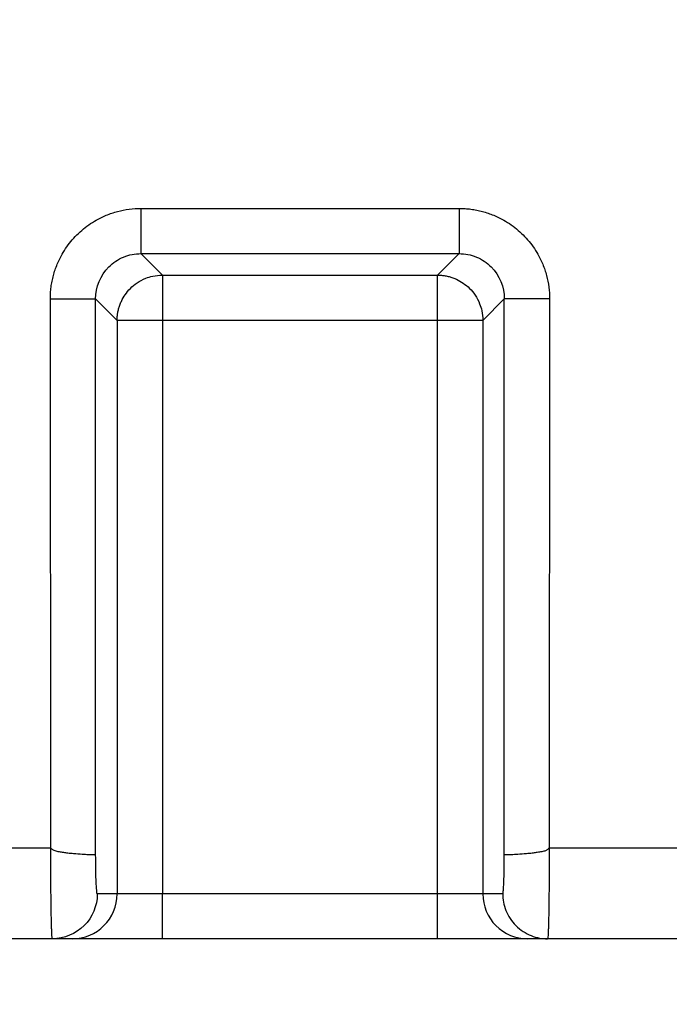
# Model space of a CAD drawing. Header units: millimetres. Extents: x 0 to 1118, y 0 to 864.
# Tile 11 of 67: x 395 to 409, y 141 to 163. Entities that reach past the tile are written whole.
import ezdxf

# ---------------------------------------------------------------- set-up
doc = ezdxf.new("R2010")
doc.units = ezdxf.units.MM
doc.layers.add('DIMENSIONS', color=140, linetype='Continuous', lineweight=25)
doc.styles.add('SLDTEXTSTYLE0', font='TXT', dxfattribs={"width": 0.75})
doc.dimstyles.new('SLDDIMSTYLE2', dxfattribs={"dimtxt": 10, "dimasz": 10, "dimexe": 0, "dimexo": 0.0625, "dimgap": 2.5, "dimtad": 0, "dimtih": 1, "dimtoh": 1, "dimdec": 1, "dimrnd": 1e-09, "dimzin": 12, "dimdsep": 46, "dimtxsty": 'SLDTEXTSTYLE0', "dimsah": 1, "dimcen": 0.09, "dimadec": 0, "dimazin": 3, "dimtfac": 1, "dimtdec": 1, "dimtofl": 0, "dimtmove": 0, "dimatfit": 3, "dimfxl": 0, "dimfrac": 2, "dimtolj": 1, "dimtzin": 12, "dimarcsym": 0})
doc.dimstyles.new('SLDDIMSTYLE3', dxfattribs={"dimtxt": 10, "dimasz": 10, "dimexe": 0, "dimexo": 0.0625, "dimgap": 2.5, "dimtad": 0, "dimtih": 1, "dimtoh": 1, "dimdec": 1, "dimrnd": 1e-09, "dimzin": 4, "dimdsep": 46, "dimtxsty": 'SLDTEXTSTYLE0', "dimsah": 1, "dimcen": 0.09, "dimadec": 0, "dimazin": 1, "dimtfac": 1, "dimtdec": 1, "dimtmove": 0, "dimatfit": 0, "dimfxl": 0, "dimfrac": 2, "dimtolj": 1, "dimtzin": 12, "dimarcsym": 0})

# ---------------------------------------------------------------- blocks, each defined once
blk = doc.blocks.new('_D_7')
at = {"layer": 'DIMENSIONS'}
for p, q in [((387.505, 192.232), (387.505, 117.271)), ((332.505, 191.382), (332.505, 117.271)), ((278.713, 121.919), (275.666, 121.919)), ((275.666, 121.919), (275.666, 106.044)), ((304.574, 121.919), (307.621, 121.919)), ((307.621, 121.919), (307.621, 106.044)), ((332.505, 120.446), (312.698, 120.446)), ((387.505, 120.446), (406.736, 120.446)), ((275.666, 106.044), (278.713, 106.044)), ((307.621, 106.044), (304.574, 106.044))]:
    blk.add_line(p, q, dxfattribs=at)
for points in [[(332.505, 120.446), (322.505, 121.985), (322.505, 118.908)], [(387.505, 120.446), (397.505, 118.908), (397.505, 121.985)]]:
    blk.add_solid(points, dxfattribs=at)
at = {"layer": 'DIMENSIONS', "char_height": 10, "attachment_point": 1, "style": 'SLDTEXTSTYLE0'}
for s, insert in [('55.0', (278.713, 136.84)), ('2.17', (278.713, 118.934))]:
    blk.add_mtext(s, dxfattribs=dict(at, insert=insert))
blk = doc.blocks.new('_D_8')
at = {"layer": 'DIMENSIONS'}
for p, q in [((456.005, 194.772), (456.005, 117.271)), ((387.505, 192.232), (387.505, 117.271)), ((482.071, 121.919), (479.024, 121.919)), ((479.024, 121.919), (479.024, 106.044)), ((507.932, 121.919), (510.979, 121.919)), ((510.979, 121.919), (510.979, 106.044)), ((387.505, 120.446), (456.005, 120.446)), ((456.005, 120.446), (473.947, 120.446)), ((479.024, 106.044), (482.071, 106.044)), ((510.979, 106.044), (507.932, 106.044))]:
    blk.add_line(p, q, dxfattribs=at)
for points in [[(387.505, 120.446), (397.505, 118.908), (397.505, 121.985)], [(456.005, 120.446), (446.005, 121.985), (446.005, 118.908)]]:
    blk.add_solid(points, dxfattribs=at)
at = {"layer": 'DIMENSIONS', "char_height": 10, "attachment_point": 1, "style": 'SLDTEXTSTYLE0'}
for s, insert in [('68.5', (482.071, 136.84)), ('2.70', (482.071, 118.934))]:
    blk.add_mtext(s, dxfattribs=dict(at, insert=insert))
blk = doc.blocks.new('_D_9')
at = {"layer": 'DIMENSIONS'}
for p, q in [((332.505, 191.382), (332.505, 87.271)), ((456.005, 189.842), (456.005, 87.271)), ((381.324, 91.919), (378.277, 91.919)), ((378.277, 91.919), (378.277, 76.044)), ((407.185, 91.919), (410.232, 91.919)), ((410.232, 91.919), (410.232, 76.044)), ((332.505, 90.446), (373.201, 90.446)), ((456.005, 90.446), (415.309, 90.446)), ((378.277, 76.044), (381.324, 76.044)), ((410.232, 76.044), (407.185, 76.044))]:
    blk.add_line(p, q, dxfattribs=at)
for points in [[(332.505, 90.446), (342.505, 88.908), (342.505, 91.985)], [(456.005, 90.446), (446.005, 91.985), (446.005, 88.908)]]:
    blk.add_solid(points, dxfattribs=at)
at = {"layer": 'DIMENSIONS', "char_height": 10, "attachment_point": 1, "style": 'SLDTEXTSTYLE0'}
for s, insert in [('123.5', (377.63, 106.84)), ('4.86', (381.324, 88.934))]:
    blk.add_mtext(s, dxfattribs=dict(at, insert=insert))

msp = doc.modelspace()

# ---------------------------------------------------------------- linework, layer by layer
for p, q in [((397.497, 158.577), (397.497, 157.577)), ((397.497, 158.577), (404.513, 158.577)), ((397.497, 157.577), (404.513, 157.577)), ((397.497, 157.577), (397.97, 157.103)), ((404.039, 157.103), (404.513, 157.577)), ((397.97, 157.103), (404.039, 157.103)), ((404.039, 156.799), (404.039, 157.103)), ((395.508, 144.451), (395.498, 156.578)), ((396.497, 144.312), (396.497, 156.578)), ((396.497, 156.578), (396.971, 156.104)), ((405.512, 156.578), (405.039, 156.104)), ((406.512, 156.578), (405.512, 156.578)), ((405.512, 144.312), (405.512, 156.578)), ((406.512, 156.578), (406.502, 144.451)), ((396.971, 156.104), (396.971, 143.441)), ((397.276, 156.104), (396.971, 156.104)), ((404.039, 156.104), (397.97, 156.104)), ((397.97, 156.104), (397.97, 143.441)), ((404.039, 143.441), (404.039, 156.104)), ((405.039, 156.104), (405.039, 143.441)), ((395.508, 144.451), (379.502, 144.451)), ((556.381, 144.451), (406.502, 144.451)), ((396.971, 143.441), (396.532, 143.441)), ((397.97, 143.441), (396.971, 143.441)), ((397.97, 142.451), (397.97, 143.441)), ((404.039, 143.441), (397.97, 143.441)), ((405.039, 143.441), (404.039, 143.441)), ((404.039, 142.451), (404.039, 143.441)), ((405.477, 143.441), (405.039, 143.441)), ((395.543, 142.451), (379.467, 142.451)), ((395.982, 142.451), (395.543, 142.451)), ((404.039, 142.451), (397.97, 142.451)), ((406.467, 142.451), (406.028, 142.451)), ((556.434, 142.451), (406.467, 142.451))]:
    msp.add_line(p, q)
for centre, start, end in [((395.981, 143.441), 270.0175, 0.0175), ((406.028, 143.441), 179.9825, 269.9825)]:
    msp.add_arc(centre, 0.99, start, end)
for points, knots in [([(395.498, 156.578), (395.499, 156.622), (395.5, 156.709), (395.513, 156.839), (395.534, 156.968), (395.564, 157.095), (395.602, 157.22), (395.679, 157.424), (395.823, 157.696), (396.074, 158), (396.378, 158.251), (396.688, 158.416), (396.978, 158.514), (397.235, 158.567), (397.409, 158.573), (397.497, 158.577)], [0, 0, 0, 0, 0.04197, 0.083586, 0.125027, 0.166474, 0.208108, 0.250109, 0.374983, 0.5, 0.62486, 0.749897, 0.833458, 0.916342, 1, 1, 1, 1]), ([(404.513, 158.577), (404.557, 158.576), (404.644, 158.574), (404.775, 158.561), (404.903, 158.54), (405.03, 158.51), (405.155, 158.472), (405.36, 158.395), (405.631, 158.251), (405.935, 158), (406.186, 157.696), (406.351, 157.386), (406.449, 157.097), (406.502, 156.84), (406.509, 156.665), (406.512, 156.578)], [0, 0, 0, 0, 0.041987, 0.083622, 0.125083, 0.166551, 0.208208, 0.250233, 0.375093, 0.50013, 0.62497, 0.750021, 0.833535, 0.916378, 1, 1, 1, 1]), ([(404.513, 158.577), (404.513, 158.461), (404.513, 158.336), (404.513, 158.095), (404.513, 157.979), (404.513, 157.785), (404.513, 157.708), (404.513, 157.606), (404.513, 157.581), (404.513, 157.577)], [0, 0, 0, 0, 0.25, 0.25, 0.5, 0.5, 0.75, 0.75, 1, 1, 1, 1]), ([(396.497, 156.578), (396.497, 156.84), (396.604, 157.1), (396.882, 157.378), (396.993, 157.452), (397.235, 157.552), (397.366, 157.577), (397.497, 157.577)], [0, 0, 0, 0, 0.5, 0.5, 0.75, 0.75, 1, 1, 1, 1]), ([(404.513, 157.577), (404.644, 157.577), (404.775, 157.552), (405.017, 157.452), (405.128, 157.378), (405.405, 157.1), (405.513, 156.84), (405.512, 156.578)], [0, 0, 0, 0, 0.25, 0.25, 0.5, 0.5, 1, 1, 1, 1]), ([(396.971, 156.104), (396.972, 156.133), (396.973, 156.19), (396.985, 156.274), (397.003, 156.358), (397.029, 156.442), (397.073, 156.549), (397.146, 156.677), (397.262, 156.816), (397.414, 156.942), (397.583, 157.031), (397.773, 157.091), (397.899, 157.099), (397.97, 157.103)], [0, 0, 0, 0, 0.054783, 0.109053, 0.163619, 0.219234, 0.276568, 0.384142, 0.50023, 0.621152, 0.760091, 0.86254, 1, 1, 1, 1]), ([(397.97, 157.103), (397.971, 157.102), (397.971, 157.098), (397.971, 157.084), (397.971, 157.066), (397.971, 157.046), (397.97, 157.005), (397.971, 156.93), (397.97, 156.797), (397.971, 156.641), (397.97, 156.464), (397.97, 156.285), (397.97, 156.164), (397.97, 156.104)], [0, 0, 0, 0, 0.0593318, 0.1130823, 0.1612146, 0.2037353, 0.2406836, 0.3792992, 0.5001414, 0.6378055, 0.7639529, 0.8826631, 1, 1, 1, 1]), ([(404.039, 157.103), (404.068, 157.103), (404.125, 157.101), (404.21, 157.09), (404.294, 157.071), (404.377, 157.045), (404.484, 157.002), (404.612, 156.928), (404.751, 156.812), (404.877, 156.66), (404.966, 156.491), (405.026, 156.302), (405.034, 156.176), (405.039, 156.104)], [0, 0, 0, 0, 0.054783, 0.109053, 0.163619, 0.219234, 0.276568, 0.384142, 0.50023, 0.621152, 0.760091, 0.86254, 1, 1, 1, 1]), ([(395.498, 156.578), (395.614, 156.578), (395.738, 156.578), (395.979, 156.578), (396.096, 156.578), (396.289, 156.578), (396.366, 156.578), (396.468, 156.578), (396.493, 156.578), (396.497, 156.578)], [0, 0, 0, 0, 0.25, 0.25, 0.5, 0.5, 0.75, 0.75, 1, 1, 1, 1]), ([(405.039, 156.104), (405.03, 156.104), (404.918, 156.104), (404.55, 156.104), (404.295, 156.104), (404.039, 156.104)], [0, 0, 0, 0, 0.5, 0.5, 1, 1, 1, 1]), ([(395.543, 142.451), (395.542, 142.452), (395.54, 142.454), (395.538, 142.47), (395.535, 142.494), (395.533, 142.525), (395.531, 142.563), (395.529, 142.606), (395.527, 142.654), (395.526, 142.705), (395.524, 142.759), (395.523, 142.815), (395.521, 142.872), (395.52, 142.929), (395.519, 142.986), (395.517, 143.087), (395.515, 143.245), (395.512, 143.471), (395.51, 143.709), (395.509, 143.955), (395.508, 144.203), (395.508, 144.369), (395.508, 144.451)], [0, 0, 0, 0, 0.04629, 0.090983, 0.134079, 0.175579, 0.215483, 0.25379, 0.290499, 0.325612, 0.359129, 0.391048, 0.42137, 0.450095, 0.477224, 0.502755, 0.590004, 0.675503, 0.759252, 0.841251, 0.9215, 1, 1, 1, 1]), ([(396.497, 144.312), (396.495, 144.311), (396.491, 144.309), (396.469, 144.306), (396.433, 144.305), (396.378, 144.305), (396.3, 144.308), (396.181, 144.314), (396.038, 144.324), (395.896, 144.339), (395.791, 144.353), (395.714, 144.367), (395.65, 144.378), (395.6, 144.387), (395.553, 144.414), (395.523, 144.438), (395.508, 144.451)], [0, 0, 0, 0, 0.063696, 0.134585, 0.212882, 0.298598, 0.391452, 0.490797, 0.645943, 0.73807, 0.797852, 0.863316, 0.894764, 0.92636, 0.960198, 1, 1, 1, 1]), ([(406.502, 144.451), (406.494, 144.445), (406.478, 144.433), (406.455, 144.414), (406.432, 144.399), (406.401, 144.385), (406.36, 144.377), (406.295, 144.367), (406.218, 144.353), (406.113, 144.339), (405.971, 144.324), (405.809, 144.312), (405.667, 144.306), (405.575, 144.305), (405.525, 144.307), (405.516, 144.311), (405.512, 144.312)], [0, 0, 0, 0, 0.019783, 0.039819, 0.056489, 0.073781, 0.105387, 0.136845, 0.202362, 0.262132, 0.354284, 0.509485, 0.655987, 0.787184, 0.901795, 1, 1, 1, 1]), ([(406.502, 144.451), (406.502, 144.402), (406.502, 144.303), (406.502, 144.155), (406.501, 144.006), (406.501, 143.858), (406.5, 143.711), (406.498, 143.568), (406.497, 143.427), (406.496, 143.292), (406.494, 143.163), (406.492, 143.041), (406.49, 142.924), (406.487, 142.81), (406.484, 142.701), (406.48, 142.601), (406.476, 142.52), (406.472, 142.463), (406.469, 142.455), (406.467, 142.451)], [0, 0, 0, 0, 0.0469062, 0.0944434, 0.1426118, 0.1914113, 0.2408421, 0.2909043, 0.3415978, 0.3929228, 0.4448794, 0.4974675, 0.55011, 0.6091378, 0.6745494, 0.7463433, 0.8245177, 0.9090706, 1, 1, 1, 1]), ([(396.532, 143.441), (396.524, 143.441), (396.515, 143.531), (396.503, 143.848), (396.498, 144.073), (396.497, 144.312)], [0, 0, 0, 0, 0.5, 0.5, 1, 1, 1, 1]), ([(405.477, 143.441), (405.478, 143.442), (405.481, 143.444), (405.484, 143.456), (405.487, 143.476), (405.491, 143.513), (405.496, 143.579), (405.501, 143.686), (405.505, 143.817), (405.509, 143.969), (405.511, 144.135), (405.512, 144.253), (405.512, 144.312)], [0, 0, 0, 0, 0.062596, 0.124744, 0.186948, 0.249708, 0.375046, 0.500753, 0.625981, 0.751569, 0.875663, 1, 1, 1, 1]), ([(396.532, 143.441), (396.532, 143.182), (396.426, 142.925), (396.059, 142.558), (395.802, 142.451), (395.543, 142.451)], [0, 0, 0, 0, 0.5, 0.5, 1, 1, 1, 1]), ([(405.477, 143.441), (405.477, 143.325), (405.499, 143.199), (405.595, 142.955), (405.671, 142.838), (405.864, 142.645), (405.981, 142.569), (406.224, 142.473), (406.35, 142.451), (406.467, 142.451)], [0, 0, 0, 0, 0.25, 0.25, 0.5, 0.5, 0.75, 0.75, 1, 1, 1, 1]), ([(397.97, 142.451), (397.921, 142.451), (397.823, 142.451), (397.677, 142.451), (397.533, 142.451), (397.391, 142.451), (397.173, 142.451), (396.891, 142.451), (396.579, 142.451), (396.321, 142.451), (396.153, 142.451), (396.054, 142.451), (395.999, 142.451), (395.987, 142.451), (395.982, 142.451)], [0, 0, 0, 0, 0.048364, 0.096345, 0.144206, 0.192214, 0.240634, 0.370255, 0.500047, 0.629668, 0.75946, 0.839807, 0.919576, 1, 1, 1, 1]), ([(406.028, 142.451), (406.025, 142.451), (406.02, 142.451), (405.998, 142.451), (405.966, 142.451), (405.923, 142.451), (405.841, 142.451), (405.689, 142.451), (405.431, 142.451), (405.118, 142.451), (404.807, 142.451), (404.526, 142.451), (404.284, 142.451), (404.121, 142.451), (404.039, 142.451)], [0, 0, 0, 0, 0.048364, 0.096345, 0.144206, 0.192214, 0.240634, 0.370255, 0.500047, 0.629668, 0.75946, 0.839807, 0.919576, 1, 1, 1, 1])]:
    msp.add_open_spline(points, degree=3, knots=knots)
for points in [[(404.039, 156.104), (404.039, 156.36), (404.039, 156.614), (404.039, 156.799)], [(397.97, 156.104), (397.715, 156.104), (397.46, 156.104), (397.276, 156.104)]]:
    msp.add_open_spline(points, degree=3)

# ---------------------------------------------------------------- dimensions: what is measured, and where the dimension line sits
at = {"layer": 'DIMENSIONS'}
for base, p1, p2, dimstyle, picture, middle in [((456.005, 120.446), (387.505, 193.502), (456.005, 196.042), 'SLDDIMSTYLE2', '_D_8', (495.002, 120.446)), ((332.505, 120.446), (387.505, 193.502), (332.505, 192.652), 'SLDDIMSTYLE3', '_D_7', (291.644, 120.446)), ((456.005, 90.446), (332.505, 192.652), (456.005, 191.112), 'SLDDIMSTYLE2', '_D_9', (394.255, 90.446))]:
    dim = msp.add_linear_dim(base=base, p1=p1, p2=p2, dimstyle=dimstyle, dxfattribs=at)
    dim.commit()
    dim.dimension.update_dxf_attribs({"geometry": picture, "text_midpoint": middle, "dimtype": 160})

doc.saveas('drawing.dxf')
